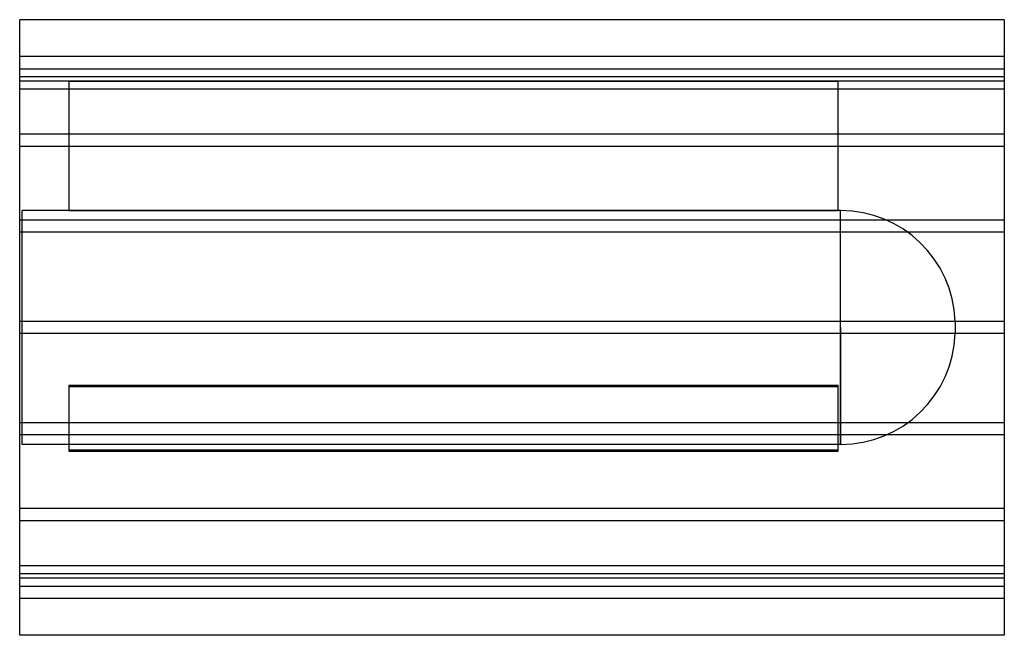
# Model space of a CAD drawing. Header units: millimetres. Extents: x -800 to 800, y -500 to 500.
import ezdxf

# ---------------------------------------------------------------- set-up
doc = ezdxf.new("R2010")
doc.units = ezdxf.units.MM
doc.layers.add('HIDDEN', color=7, linetype='Continuous')
doc.layers.add('THICK', color=7, linetype='Continuous')

msp = doc.modelspace()

# ---------------------------------------------------------------- linework, layer by layer
at = {"layer": 'HIDDEN'}
for p, q in [((800, 440), (-800, 440)), ((-800, 420), (800, 420)), ((800, 407.3), (-800, 407.3)), ((800, 407.3), (-800, 407.3)), ((-720, 400), (-800, 400)), ((-720, 400), (-720, 400)), ((530, 400), (530, 400)), ((800, 400), (530, 400)), ((800, 387.3), (-800, 387.3)), ((800, 387.3), (-800, 387.3)), ((-720, 400), (-720, 190)), ((-720, 400), (530, 400)), ((530, 400), (-720, 400)), ((530, 190), (530, 400)), ((800, 314.1), (-800, 314.1)), ((800, 314.1), (-800, 314.1)), ((800, 294.1), (-800, 294.1)), ((800, 294.1), (-800, 294.1)), ((-796, 0), (-796, 190)), ((-720, 190), (-796, 190)), ((530, 190), (-720, 190)), ((-720, 190), (530, 190)), ((533.9, 190), (530, 190)), ((533.9, 0), (533.9, 190)), ((800, 174.6), (-800, 174.6)), ((800, 174.6), (-800, 174.6)), ((800, 154.6), (-800, 154.6)), ((800, 154.6), (-800, 154.6)), ((800, 10), (-800, 10)), ((800, 10), (-800, 10)), ((533.9, 0), (533.9, -190)), ((720, 9.9), (720, 0)), ((800, -10), (-800, -10)), ((800, -10), (-800, -10)), ((-796, -190), (-796, 0)), ((533.9, -190), (533.9, 0)), ((720, 0), (720, -9.9)), ((-720, -94.1), (530, -94.1)), ((530, -94.1), (-720, -94.1)), ((-720, -94.1), (-720, -199.1)), ((530, -95.9), (-720, -95.9)), ((-720, -95.9), (530, -95.9)), ((530, -199.1), (530, -94.1)), ((800, -154.6), (-800, -154.6)), ((800, -154.6), (-800, -154.6)), ((800, -174.6), (-800, -174.6)), ((800, -174.6), (-800, -174.6)), ((533.9, -190), (-796, -190)), ((530, -199.1), (-720, -199.1)), ((-720, -199.1), (-720, -200.9)), ((-720, -199.1), (530, -199.1)), ((-720, -200.9), (530, -200.9)), ((530, -200.9), (-720, -200.9)), ((530, -200.9), (530, -199.1)), ((800, -294.1), (-800, -294.1)), ((800, -294.1), (-800, -294.1)), ((800, -314.1), (-800, -314.1)), ((800, -314.1), (-800, -314.1)), ((800, -387.3), (-800, -387.3)), ((800, -387.3), (-800, -387.3)), ((800, -400), (-800, -400)), ((800, -407.3), (-800, -407.3)), ((800, -407.3), (-800, -407.3)), ((-800, -420), (800, -420)), ((800, -440), (-800, -440))]:
    msp.add_line(p, q, dxfattribs=at)
for centre, start, end in [((533.9, 3.8), 1.8779, 90), ((533.9, -3.8), 270, 358.1221)]:
    msp.add_arc(centre, 186.2, start, end, dxfattribs=at)
at = {"layer": 'THICK'}
for p, q in [((-800, 0), (-800, 500)), ((800, 500), (-800, 500)), ((800, 500), (800, 0)), ((800, 0), (800, -500)), ((-800, -500), (-800, 0)), ((800, -500), (-800, -500))]:
    msp.add_line(p, q, dxfattribs=at)

doc.saveas('drawing.dxf')
